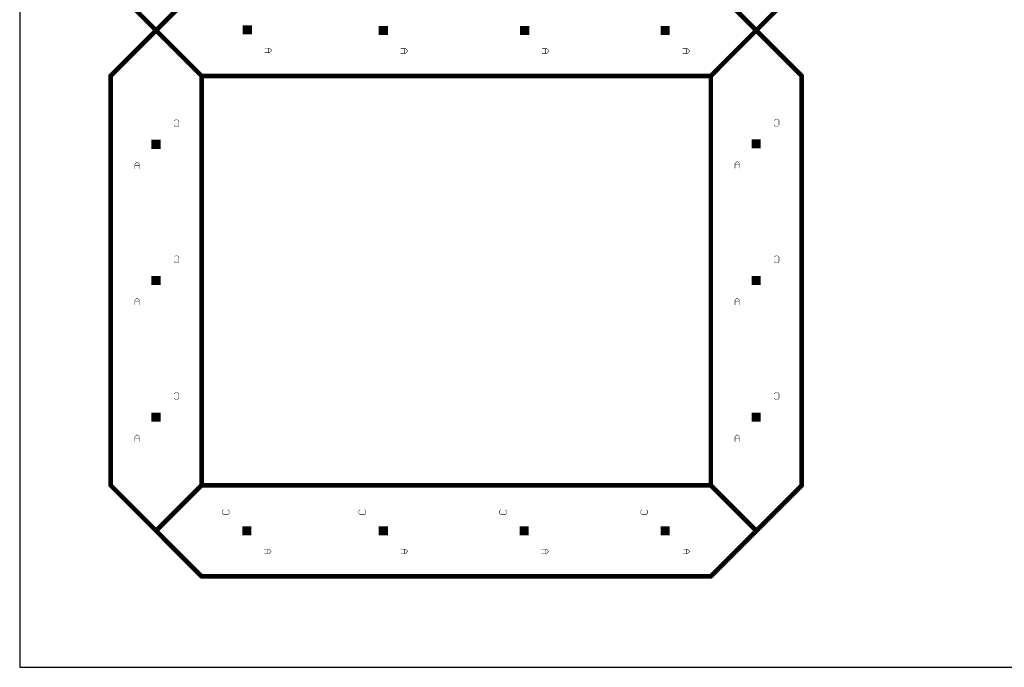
# Model space of a CAD drawing. Extents: x 0 to 229, y 0 to 70.
# Tile 1 of 9: x 0 to 54, y 0 to 36. Entities that reach past the tile are written whole.
import ezdxf

# ---------------------------------------------------------------- set-up
doc = ezdxf.new("R2010")
doc.units = 0
doc.layers.add('20', color=7, linetype='CONTINUOUS')
doc.layers.add('22', color=253, linetype='CONTINUOUS')

# ---------------------------------------------------------------- blocks, each defined once
blk = doc.blocks.new('RECT')
blk.add_solid([(-0.5, -0.5), (0.5, -0.5), (-0.5, 0.5), (0.5, 0.5)])

msp = doc.modelspace()

# ---------------------------------------------------------------- linework, layer by layer
at = {"layer": '20'}
for p, q in [((0, 70), (0, 0)), ((0, 0), (229, 0))]:
    msp.add_line(p, q, dxfattribs=at)
at = {"layer": '22'}
for points, const_width in [([(10, 37.5), (5, 32.5)], 0.254), ([(10, 32.5), (5, 37.5)], 0.254), ([(40.5, 35), (38, 37.5)], 0.254), ([(43, 37.5), (40.5, 35)], 0.254), ([(40.5, 35), (38, 32.5)], 0.254), ([(40.5, 35), (43, 32.5)], 0.254), ([(13.7344, 34.0294), (13.4802, 34.0294)], 0.0254), ([(13.4802, 33.7752), (13.7344, 33.7752)], 0.0254), ([(13.6708, 33.7752), (13.6708, 34.0294)], 0.0254), ([(13.8615, 33.9023), (13.7344, 34.0294)], 0.0254), ([(13.7344, 33.7752), (13.8615, 33.9023)], 0.0254), ([(21.2144, 33.9982), (20.9602, 33.9982)], 0.0254), ([(20.9602, 33.744), (21.2144, 33.744)], 0.0254), ([(21.1508, 33.744), (21.1508, 33.9982)], 0.0254), ([(21.3415, 33.8711), (21.2144, 33.9982)], 0.0254), ([(21.2144, 33.744), (21.3415, 33.8711)], 0.0254), ([(28.9856, 33.9982), (28.7314, 33.9982)], 0.0254), ([(28.7314, 33.744), (28.9856, 33.744)], 0.0254), ([(28.922, 33.744), (28.922, 33.9982)], 0.0254), ([(29.1127, 33.8711), (28.9856, 33.9982)], 0.0254), ([(28.9856, 33.744), (29.1127, 33.8711)], 0.0254), ([(36.7157, 33.9981), (36.4615, 33.9981)], 0.0254), ([(36.4615, 33.7439), (36.7157, 33.7439)], 0.0254), ([(36.6521, 33.7439), (36.6521, 33.9981)], 0.0254), ([(36.8428, 33.871), (36.7157, 33.9981)], 0.0254), ([(36.7157, 33.7439), (36.8428, 33.871)], 0.0254), ([(5, 32.5), (5, 10)], 0.254), ([(10, 32.5), (38, 32.5)], 0.254), ([(10, 10), (10, 32.5)], 0.254), ([(38, 32.5), (38, 10)], 0.254), ([(43, 10), (43, 32.5)], 0.254), ([(8.4981, 30.0241), (8.5617, 30.0877)], 0.0254), ([(8.5617, 29.7064), (8.4981, 29.7699)], 0.0254), ([(8.5617, 30.0877), (8.6888, 30.0877)], 0.0254), ([(8.6888, 30.0877), (8.7523, 30.0241)], 0.0254), ([(8.7523, 29.7699), (8.6888, 29.7064)], 0.0254), ([(8.7523, 30.0241), (8.7523, 29.7699)], 0.0254), ([(41.4931, 30.0554), (41.5567, 30.119)], 0.0254), ([(41.5567, 29.7377), (41.4931, 29.8012)], 0.0254), ([(41.5567, 30.119), (41.6838, 30.119)], 0.0254), ([(41.6838, 30.119), (41.7473, 30.0554)], 0.0254), ([(41.7473, 29.8012), (41.6838, 29.7377)], 0.0254), ([(41.7473, 30.0554), (41.7473, 29.8012)], 0.0254), ([(8.6888, 29.7064), (8.5617, 29.7064)], 0.0254), ([(41.6838, 29.7377), (41.5567, 29.7377)], 0.0254), ([(6.4594, 27.7763), (6.3323, 27.6492)], 0.0254), ([(6.3323, 27.6492), (6.3323, 27.395)], 0.0254), ([(6.5865, 27.6492), (6.4594, 27.7763)], 0.0254), ([(6.5865, 27.395), (6.5865, 27.6492)], 0.0254), ([(39.4544, 27.8076), (39.3273, 27.6805)], 0.0254), ([(39.3273, 27.6805), (39.3273, 27.4263)], 0.0254), ([(39.5815, 27.6169), (39.3273, 27.6169)], 0.0254), ([(39.5815, 27.6805), (39.4544, 27.8076)], 0.0254), ([(39.5815, 27.4263), (39.5815, 27.6805)], 0.0254), ([(6.5865, 27.5856), (6.3323, 27.5856)], 0.0254), ([(8.4981, 22.5441), (8.5617, 22.6077)], 0.0254), ([(8.5617, 22.2264), (8.4981, 22.2899)], 0.0254), ([(8.5617, 22.6077), (8.6888, 22.6077)], 0.0254), ([(8.6888, 22.2264), (8.5617, 22.2264)], 0.0254), ([(8.6888, 22.6077), (8.7523, 22.5441)], 0.0254), ([(8.7523, 22.2899), (8.6888, 22.2264)], 0.0254), ([(8.7523, 22.5441), (8.7523, 22.2899)], 0.0254), ([(41.4931, 22.5441), (41.5567, 22.6077)], 0.0254), ([(41.5567, 22.2264), (41.4931, 22.2899)], 0.0254), ([(41.5567, 22.6077), (41.6838, 22.6077)], 0.0254), ([(41.6838, 22.2264), (41.5567, 22.2264)], 0.0254), ([(41.6838, 22.6077), (41.7473, 22.5441)], 0.0254), ([(41.7473, 22.2899), (41.6838, 22.2264)], 0.0254), ([(41.7473, 22.5441), (41.7473, 22.2899)], 0.0254), ([(6.4594, 20.2963), (6.3323, 20.1692)], 0.0254), ([(6.3323, 20.1692), (6.3323, 19.915)], 0.0254), ([(6.5865, 20.1056), (6.3323, 20.1056)], 0.0254), ([(6.5865, 20.1692), (6.4594, 20.2963)], 0.0254), ([(6.5865, 19.915), (6.5865, 20.1692)], 0.0254), ([(39.4544, 20.2963), (39.3273, 20.1692)], 0.0254), ([(39.3273, 20.1692), (39.3273, 19.915)], 0.0254), ([(39.5815, 20.1056), (39.3273, 20.1056)], 0.0254), ([(39.5815, 20.1692), (39.4544, 20.2963)], 0.0254), ([(39.5815, 19.915), (39.5815, 20.1692)], 0.0254), ([(8.4981, 15.0329), (8.5617, 15.0965)], 0.0254), ([(8.5617, 14.7152), (8.4981, 14.7787)], 0.0254), ([(8.5617, 15.0965), (8.6888, 15.0965)], 0.0254), ([(8.6888, 14.7152), (8.5617, 14.7152)], 0.0254), ([(8.6888, 15.0965), (8.7523, 15.0329)], 0.0254), ([(8.7523, 14.7787), (8.6888, 14.7152)], 0.0254), ([(8.7523, 15.0329), (8.7523, 14.7787)], 0.0254), ([(41.4931, 15.0329), (41.5567, 15.0965)], 0.0254), ([(41.5567, 14.7152), (41.4931, 14.7787)], 0.0254), ([(41.5567, 15.0965), (41.6838, 15.0965)], 0.0254), ([(41.6838, 14.7152), (41.5567, 14.7152)], 0.0254), ([(41.6838, 15.0965), (41.7473, 15.0329)], 0.0254), ([(41.7473, 14.7787), (41.6838, 14.7152)], 0.0254), ([(41.7473, 15.0329), (41.7473, 14.7787)], 0.0254), ([(6.4594, 12.7851), (6.3323, 12.658)], 0.0254), ([(6.3323, 12.658), (6.3323, 12.4038)], 0.0254), ([(6.5865, 12.5944), (6.3323, 12.5944)], 0.0254), ([(6.5865, 12.658), (6.4594, 12.7851)], 0.0254), ([(6.5865, 12.4038), (6.5865, 12.658)], 0.0254), ([(39.4544, 12.7851), (39.3273, 12.658)], 0.0254), ([(39.3273, 12.658), (39.3273, 12.4038)], 0.0254), ([(39.5815, 12.5944), (39.3273, 12.5944)], 0.0254), ([(39.5815, 12.658), (39.4544, 12.7851)], 0.0254), ([(39.5815, 12.4038), (39.5815, 12.658)], 0.0254), ([(7.5, 7.5), (5, 10)], 0.254), ([(10, 10), (7.5, 7.5)], 0.254), ([(38, 10), (10, 10)], 0.254), ([(38, 10), (40.5, 7.5)], 0.254), ([(43, 10), (40.5, 7.5)], 0.254), ([(11.1376, 8.5941), (11.2011, 8.6577)], 0.0254), ([(11.4553, 8.6577), (11.5189, 8.5941)], 0.0254), ([(18.6488, 8.5941), (18.7123, 8.6577)], 0.0254), ([(18.9665, 8.6577), (19.0301, 8.5941)], 0.0254), ([(26.3888, 8.5941), (26.4523, 8.6577)], 0.0254), ([(26.7065, 8.6577), (26.7701, 8.5941)], 0.0254), ([(34.15, 8.5941), (34.2135, 8.6577)], 0.0254), ([(34.4677, 8.6577), (34.5313, 8.5941)], 0.0254), ([(11.1376, 8.467), (11.1376, 8.5941)], 0.0254), ([(11.2011, 8.4035), (11.1376, 8.467)], 0.0254), ([(11.4553, 8.4035), (11.2011, 8.4035)], 0.0254), ([(11.5189, 8.467), (11.4553, 8.4035)], 0.0254), ([(11.5189, 8.5941), (11.5189, 8.467)], 0.0254), ([(18.6488, 8.467), (18.6488, 8.5941)], 0.0254), ([(18.7123, 8.4035), (18.6488, 8.467)], 0.0254), ([(18.9665, 8.4035), (18.7123, 8.4035)], 0.0254), ([(19.0301, 8.467), (18.9665, 8.4035)], 0.0254), ([(19.0301, 8.5941), (19.0301, 8.467)], 0.0254), ([(26.3888, 8.467), (26.3888, 8.5941)], 0.0254), ([(26.4523, 8.4035), (26.3888, 8.467)], 0.0254), ([(26.7065, 8.4035), (26.4523, 8.4035)], 0.0254), ([(26.7701, 8.467), (26.7065, 8.4035)], 0.0254), ([(26.7701, 8.5941), (26.7701, 8.467)], 0.0254), ([(34.15, 8.467), (34.15, 8.5941)], 0.0254), ([(34.2135, 8.4035), (34.15, 8.467)], 0.0254), ([(34.4677, 8.4035), (34.2135, 8.4035)], 0.0254), ([(34.5313, 8.467), (34.4677, 8.4035)], 0.0254), ([(34.5313, 8.5941), (34.5313, 8.467)], 0.0254), ([(10, 5), (7.5, 7.5)], 0.254), ([(40.5, 7.5), (38, 5)], 0.254), ([(13.7032, 6.4919), (13.449, 6.4919)], 0.0254), ([(13.6396, 6.2377), (13.6396, 6.4919)], 0.0254), ([(13.8303, 6.3648), (13.7032, 6.4919)], 0.0254), ([(21.2144, 6.4919), (20.9602, 6.4919)], 0.0254), ([(21.1508, 6.2377), (21.1508, 6.4919)], 0.0254), ([(21.3415, 6.3648), (21.2144, 6.4919)], 0.0254), ([(28.9544, 6.4919), (28.7002, 6.4919)], 0.0254), ([(28.8908, 6.2377), (28.8908, 6.4919)], 0.0254), ([(29.0815, 6.3648), (28.9544, 6.4919)], 0.0254), ([(36.7156, 6.4919), (36.4614, 6.4919)], 0.0254), ([(36.652, 6.2377), (36.652, 6.4919)], 0.0254), ([(36.8427, 6.3648), (36.7156, 6.4919)], 0.0254), ([(13.449, 6.2377), (13.7032, 6.2377)], 0.0254), ([(13.7032, 6.2377), (13.8303, 6.3648)], 0.0254), ([(20.9602, 6.2377), (21.2144, 6.2377)], 0.0254), ([(21.2144, 6.2377), (21.3415, 6.3648)], 0.0254), ([(28.7002, 6.2377), (28.9544, 6.2377)], 0.0254), ([(28.9544, 6.2377), (29.0815, 6.3648)], 0.0254), ([(36.4614, 6.2377), (36.7156, 6.2377)], 0.0254), ([(36.7156, 6.2377), (36.8427, 6.3648)], 0.0254), ([(10, 5), (38, 5)], 0.254)]:
    msp.add_lwpolyline(points, dxfattribs=dict(at, const_width=const_width))
for points, const_width in [([(40.5449, 35.0449, 1), (40.4551, 34.9551)], 0.127), ([(40.4551, 35.0449, 1), (40.5449, 34.9551)], 0.127), ([(40.5449, 34.9551, 1), (40.4551, 35.0449)], 0.127), ([(40.4551, 34.9551, 1), (40.5449, 35.0449)], 0.127), ([(13.4802, 34.0358, 1), (13.4802, 34.0231)], 0.0127), ([(13.4802, 33.7815, 1), (13.4802, 33.7689)], 0.0127), ([(13.6771, 34.0294, 1), (13.6645, 34.0294)], 0.0127), ([(13.6645, 33.7752, 1), (13.6771, 33.7752)], 0.0127), ([(13.7389, 34.0339, 1), (13.7299, 34.0249)], 0.0127), ([(13.7299, 33.7797, 1), (13.7389, 33.7707)], 0.0127), ([(13.7344, 34.0231, 1), (13.7344, 34.0358)], 0.0127), ([(13.7344, 33.7689, 1), (13.7344, 33.7815)], 0.0127), ([(13.866, 33.8978, 1), (13.857, 33.9068)], 0.0127), ([(13.857, 33.8978, 1), (13.866, 33.9068)], 0.0127), ([(20.9602, 34.0046, 1), (20.9602, 33.9919)], 0.0127), ([(20.9602, 33.7503, 1), (20.9602, 33.7377)], 0.0127), ([(21.1572, 33.9982, 1), (21.1444, 33.9982)], 0.0127), ([(21.1444, 33.744, 1), (21.1572, 33.744)], 0.0127), ([(21.2189, 34.0027, 1), (21.2099, 33.9937)], 0.0127), ([(21.2099, 33.7485, 1), (21.2189, 33.7395)], 0.0127), ([(21.2144, 33.9919, 1), (21.2144, 34.0046)], 0.0127), ([(21.2144, 33.7377, 1), (21.2144, 33.7503)], 0.0127), ([(21.346, 33.8666, 1), (21.337, 33.8756)], 0.0127), ([(21.337, 33.8666, 1), (21.346, 33.8756)], 0.0127), ([(28.7314, 34.0046, 1), (28.7314, 33.9919)], 0.0127), ([(28.7314, 33.7503, 1), (28.7314, 33.7377)], 0.0127), ([(28.9284, 33.9982, 1), (28.9156, 33.9982)], 0.0127), ([(28.9156, 33.744, 1), (28.9284, 33.744)], 0.0127), ([(28.9901, 34.0027, 1), (28.9811, 33.9937)], 0.0127), ([(28.9811, 33.7485, 1), (28.9901, 33.7395)], 0.0127), ([(28.9856, 33.9919, 1), (28.9856, 34.0046)], 0.0127), ([(28.9856, 33.7377, 1), (28.9856, 33.7503)], 0.0127), ([(29.1172, 33.8666, 1), (29.1082, 33.8756)], 0.0127), ([(29.1082, 33.8666, 1), (29.1172, 33.8756)], 0.0127), ([(36.4615, 33.7503, 1), (36.4615, 33.7376)], 0.0127), ([(36.4615, 34.0044, 1), (36.4615, 33.9918)], 0.0127), ([(36.6585, 33.9981, 1), (36.6458, 33.9981)], 0.0127), ([(36.6458, 33.7439, 1), (36.6585, 33.7439)], 0.0127), ([(36.7202, 34.0026, 1), (36.7112, 33.9936)], 0.0127), ([(36.7112, 33.7484, 1), (36.7202, 33.7394)], 0.0127), ([(36.7157, 33.9918, 1), (36.7157, 34.0044)], 0.0127), ([(36.7157, 33.7376, 1), (36.7157, 33.7503)], 0.0127), ([(36.8473, 33.8665, 1), (36.8383, 33.8755)], 0.0127), ([(36.8383, 33.8665, 1), (36.8473, 33.8755)], 0.0127), ([(5.0635, 32.5, 1), (4.9365, 32.5)], 0.127), ([(4.9551, 32.5449, 1), (5.0449, 32.4551)], 0.127), ([(10, 32.5635, 1), (10, 32.4365)], 0.127), ([(10.0635, 32.5, 1), (9.9365, 32.5)], 0.127), ([(9.9551, 32.4551, 1), (10.0449, 32.5449)], 0.127), ([(38.0635, 32.5, 1), (37.9365, 32.5)], 0.127), ([(37.9551, 32.5449, 1), (38.0449, 32.4551)], 0.127), ([(38, 32.4365, 1), (38, 32.5635)], 0.127), ([(43.0635, 32.5, 1), (42.9365, 32.5)], 0.127), ([(42.9551, 32.4551, 1), (43.0449, 32.5449)], 0.127), ([(8.4936, 30.0286, 1), (8.5026, 30.0196)], 0.0127), ([(8.5026, 29.7744, 1), (8.4936, 29.7654)], 0.0127), ([(8.5617, 30.0941, 1), (8.5617, 30.0814)], 0.0127), ([(8.5662, 30.0832, 1), (8.5572, 30.0922)], 0.0127), ([(8.6933, 30.0922, 1), (8.6843, 30.0832)], 0.0127), ([(8.6888, 30.0814, 1), (8.6888, 30.0941)], 0.0127), ([(8.7586, 30.0241, 1), (8.746, 30.0241)], 0.0127), ([(8.746, 29.7699, 1), (8.7586, 29.7699)], 0.0127), ([(8.7478, 30.0196, 1), (8.7568, 30.0286)], 0.0127), ([(8.7568, 29.7654, 1), (8.7478, 29.7744)], 0.0127), ([(41.4886, 30.0599, 1), (41.4976, 30.0509)], 0.0127), ([(41.4976, 29.8057, 1), (41.4886, 29.7967)], 0.0127), ([(41.5567, 30.1254, 1), (41.5567, 30.1126)], 0.0127), ([(41.5612, 30.1145, 1), (41.5522, 30.1235)], 0.0127), ([(41.6883, 30.1235, 1), (41.6793, 30.1145)], 0.0127), ([(41.6838, 30.1126, 1), (41.6838, 30.1254)], 0.0127), ([(41.7537, 30.0554, 1), (41.741, 30.0554)], 0.0127), ([(41.741, 29.8012, 1), (41.7537, 29.8012)], 0.0127), ([(41.7428, 30.0509, 1), (41.7518, 30.0599)], 0.0127), ([(41.7518, 29.7967, 1), (41.7428, 29.8057)], 0.0127), ([(8.5617, 29.7128, 1), (8.5617, 29.7001)], 0.0127), ([(8.5572, 29.7019, 1), (8.5662, 29.7109)], 0.0127), ([(8.6843, 29.7109, 1), (8.6933, 29.7019)], 0.0127), ([(8.6888, 29.7001, 1), (8.6888, 29.7128)], 0.0127), ([(41.5567, 29.7441, 1), (41.5567, 29.7313)], 0.0127), ([(41.5522, 29.7332, 1), (41.5612, 29.7422)], 0.0127), ([(41.6793, 29.7422, 1), (41.6883, 29.7332)], 0.0127), ([(41.6838, 29.7313, 1), (41.6838, 29.7441)], 0.0127), ([(6.3387, 27.6492, 1), (6.3259, 27.6492)], 0.0127), ([(6.3278, 27.6537, 1), (6.3368, 27.6447)], 0.0127), ([(6.4639, 27.7808, 1), (6.4549, 27.7718)], 0.0127), ([(6.4639, 27.7718, 1), (6.4549, 27.7808)], 0.0127), ([(6.5929, 27.6492, 1), (6.5801, 27.6492)], 0.0127), ([(6.582, 27.6447, 1), (6.591, 27.6537)], 0.0127), ([(39.3228, 27.685, 1), (39.3318, 27.676)], 0.0127), ([(39.3273, 27.6233, 1), (39.3273, 27.6105)], 0.0127), ([(39.3336, 27.6805, 1), (39.321, 27.6805)], 0.0127), ([(39.4589, 27.8121, 1), (39.4499, 27.8031)], 0.0127), ([(39.4589, 27.8031, 1), (39.4499, 27.8121)], 0.0127), ([(39.5878, 27.6805, 1), (39.5752, 27.6805)], 0.0127), ([(39.577, 27.676, 1), (39.586, 27.685)], 0.0127), ([(39.5815, 27.6105, 1), (39.5815, 27.6233)], 0.0127), ([(6.3259, 27.395, 1), (6.3387, 27.395)], 0.0127), ([(6.3323, 27.592, 1), (6.3323, 27.5793)], 0.0127), ([(6.5801, 27.395, 1), (6.5929, 27.395)], 0.0127), ([(6.5865, 27.5793, 1), (6.5865, 27.592)], 0.0127), ([(39.321, 27.4263, 1), (39.3336, 27.4263)], 0.0127), ([(39.5752, 27.4263, 1), (39.5878, 27.4263)], 0.0127), ([(8.4936, 22.5486, 1), (8.5026, 22.5396)], 0.0127), ([(8.5026, 22.2944, 1), (8.4936, 22.2854)], 0.0127), ([(8.5617, 22.6141, 1), (8.5617, 22.6014)], 0.0127), ([(8.5617, 22.2328, 1), (8.5617, 22.2201)], 0.0127), ([(8.5662, 22.6032, 1), (8.5572, 22.6122)], 0.0127), ([(8.5572, 22.2219, 1), (8.5662, 22.2309)], 0.0127), ([(8.6933, 22.6122, 1), (8.6843, 22.6032)], 0.0127), ([(8.6843, 22.2309, 1), (8.6933, 22.2219)], 0.0127), ([(8.6888, 22.6014, 1), (8.6888, 22.6141)], 0.0127), ([(8.6888, 22.2201, 1), (8.6888, 22.2328)], 0.0127), ([(8.7586, 22.5441, 1), (8.746, 22.5441)], 0.0127), ([(8.746, 22.2899, 1), (8.7586, 22.2899)], 0.0127), ([(8.7478, 22.5396, 1), (8.7568, 22.5486)], 0.0127), ([(8.7568, 22.2854, 1), (8.7478, 22.2944)], 0.0127), ([(41.4886, 22.5486, 1), (41.4976, 22.5396)], 0.0127), ([(41.4976, 22.2944, 1), (41.4886, 22.2854)], 0.0127), ([(41.5567, 22.6141, 1), (41.5567, 22.6014)], 0.0127), ([(41.5567, 22.2328, 1), (41.5567, 22.2201)], 0.0127), ([(41.5612, 22.6032, 1), (41.5522, 22.6122)], 0.0127), ([(41.5522, 22.2219, 1), (41.5612, 22.2309)], 0.0127), ([(41.6883, 22.6122, 1), (41.6793, 22.6032)], 0.0127), ([(41.6793, 22.2309, 1), (41.6883, 22.2219)], 0.0127), ([(41.6838, 22.6014, 1), (41.6838, 22.6141)], 0.0127), ([(41.6838, 22.2201, 1), (41.6838, 22.2328)], 0.0127), ([(41.7537, 22.5441, 1), (41.741, 22.5441)], 0.0127), ([(41.741, 22.2899, 1), (41.7537, 22.2899)], 0.0127), ([(41.7428, 22.5396, 1), (41.7518, 22.5486)], 0.0127), ([(41.7518, 22.2854, 1), (41.7428, 22.2944)], 0.0127), ([(6.3387, 20.1692, 1), (6.3259, 20.1692)], 0.0127), ([(6.3278, 20.1737, 1), (6.3368, 20.1647)], 0.0127), ([(6.3323, 20.112, 1), (6.3323, 20.0993)], 0.0127), ([(6.4639, 20.3008, 1), (6.4549, 20.2918)], 0.0127), ([(6.4639, 20.2918, 1), (6.4549, 20.3008)], 0.0127), ([(6.5929, 20.1692, 1), (6.5801, 20.1692)], 0.0127), ([(6.582, 20.1647, 1), (6.591, 20.1737)], 0.0127), ([(6.5865, 20.0993, 1), (6.5865, 20.112)], 0.0127), ([(39.3228, 20.1737, 1), (39.3318, 20.1647)], 0.0127), ([(39.3273, 20.112, 1), (39.3273, 20.0993)], 0.0127), ([(39.3336, 20.1692, 1), (39.321, 20.1692)], 0.0127), ([(39.4589, 20.3008, 1), (39.4499, 20.2918)], 0.0127), ([(39.4589, 20.2918, 1), (39.4499, 20.3008)], 0.0127), ([(39.5878, 20.1692, 1), (39.5752, 20.1692)], 0.0127), ([(39.577, 20.1647, 1), (39.586, 20.1737)], 0.0127), ([(39.5815, 20.0993, 1), (39.5815, 20.112)], 0.0127), ([(6.3259, 19.915, 1), (6.3387, 19.915)], 0.0127), ([(6.5801, 19.915, 1), (6.5929, 19.915)], 0.0127), ([(39.321, 19.915, 1), (39.3336, 19.915)], 0.0127), ([(39.5752, 19.915, 1), (39.5878, 19.915)], 0.0127), ([(8.4936, 15.0374, 1), (8.5026, 15.0284)], 0.0127), ([(8.5026, 14.7832, 1), (8.4936, 14.7742)], 0.0127), ([(8.5617, 15.1029, 1), (8.5617, 15.0902)], 0.0127), ([(8.5617, 14.7216, 1), (8.5617, 14.7089)], 0.0127), ([(8.5662, 15.092, 1), (8.5572, 15.101)], 0.0127), ([(8.5572, 14.7107, 1), (8.5662, 14.7197)], 0.0127), ([(8.6933, 15.101, 1), (8.6843, 15.092)], 0.0127), ([(8.6843, 14.7197, 1), (8.6933, 14.7107)], 0.0127), ([(8.6888, 15.0902, 1), (8.6888, 15.1029)], 0.0127), ([(8.6888, 14.7089, 1), (8.6888, 14.7216)], 0.0127), ([(8.7586, 15.0329, 1), (8.746, 15.0329)], 0.0127), ([(8.746, 14.7787, 1), (8.7586, 14.7787)], 0.0127), ([(8.7478, 15.0284, 1), (8.7568, 15.0374)], 0.0127), ([(8.7568, 14.7742, 1), (8.7478, 14.7832)], 0.0127), ([(41.4886, 15.0374, 1), (41.4976, 15.0284)], 0.0127), ([(41.4976, 14.7832, 1), (41.4886, 14.7742)], 0.0127), ([(41.5567, 15.1029, 1), (41.5567, 15.0902)], 0.0127), ([(41.5567, 14.7216, 1), (41.5567, 14.7089)], 0.0127), ([(41.5612, 15.092, 1), (41.5522, 15.101)], 0.0127), ([(41.5522, 14.7107, 1), (41.5612, 14.7197)], 0.0127), ([(41.6883, 15.101, 1), (41.6793, 15.092)], 0.0127), ([(41.6793, 14.7197, 1), (41.6883, 14.7107)], 0.0127), ([(41.6838, 15.0902, 1), (41.6838, 15.1029)], 0.0127), ([(41.6838, 14.7089, 1), (41.6838, 14.7216)], 0.0127), ([(41.7537, 15.0329, 1), (41.741, 15.0329)], 0.0127), ([(41.741, 14.7787, 1), (41.7537, 14.7787)], 0.0127), ([(41.7428, 15.0284, 1), (41.7518, 15.0374)], 0.0127), ([(41.7518, 14.7742, 1), (41.7428, 14.7832)], 0.0127), ([(6.3387, 12.658, 1), (6.3259, 12.658)], 0.0127), ([(6.3278, 12.6625, 1), (6.3368, 12.6535)], 0.0127), ([(6.3323, 12.6007, 1), (6.3323, 12.5881)], 0.0127), ([(6.4639, 12.7896, 1), (6.4549, 12.7806)], 0.0127), ([(6.4639, 12.7806, 1), (6.4549, 12.7896)], 0.0127), ([(6.5929, 12.658, 1), (6.5801, 12.658)], 0.0127), ([(6.582, 12.6535, 1), (6.591, 12.6625)], 0.0127), ([(6.5865, 12.5881, 1), (6.5865, 12.6007)], 0.0127), ([(39.3228, 12.6625, 1), (39.3318, 12.6535)], 0.0127), ([(39.3336, 12.658, 1), (39.321, 12.658)], 0.0127), ([(39.3273, 12.6007, 1), (39.3273, 12.5881)], 0.0127), ([(39.4589, 12.7896, 1), (39.4499, 12.7806)], 0.0127), ([(39.4589, 12.7806, 1), (39.4499, 12.7896)], 0.0127), ([(39.5878, 12.658, 1), (39.5752, 12.658)], 0.0127), ([(39.577, 12.6535, 1), (39.586, 12.6625)], 0.0127), ([(39.5815, 12.5881, 1), (39.5815, 12.6007)], 0.0127), ([(6.3259, 12.4038, 1), (6.3387, 12.4038)], 0.0127), ([(6.5801, 12.4038, 1), (6.5929, 12.4038)], 0.0127), ([(39.321, 12.4038, 1), (39.3336, 12.4038)], 0.0127), ([(39.5752, 12.4038, 1), (39.5878, 12.4038)], 0.0127), ([(5.0449, 10.0449, 1), (4.9551, 9.9551)], 0.127), ([(4.9365, 10, 1), (5.0635, 10)], 0.127), ([(10, 10.0635, 1), (10, 9.9365)], 0.127), ([(9.9365, 10, 1), (10.0635, 10)], 0.127), ([(10.0449, 9.9551, 1), (9.9551, 10.0449)], 0.127), ([(38.0449, 10.0449, 1), (37.9551, 9.9551)], 0.127), ([(37.9365, 10, 1), (38.0635, 10)], 0.127), ([(38, 9.9365, 1), (38, 10.0635)], 0.127), ([(42.9365, 10, 1), (43.0635, 10)], 0.127), ([(43.0449, 9.9551, 1), (42.9551, 10.0449)], 0.127), ([(11.2056, 8.6532, 1), (11.1966, 8.6622)], 0.0127), ([(11.4598, 8.6622, 1), (11.4508, 8.6532)], 0.0127), ([(18.7168, 8.6532, 1), (18.7078, 8.6622)], 0.0127), ([(18.971, 8.6622, 1), (18.962, 8.6532)], 0.0127), ([(26.4568, 8.6532, 1), (26.4478, 8.6622)], 0.0127), ([(26.711, 8.6622, 1), (26.702, 8.6532)], 0.0127), ([(34.218, 8.6532, 1), (34.209, 8.6622)], 0.0127), ([(34.4722, 8.6622, 1), (34.4632, 8.6532)], 0.0127), ([(11.1331, 8.5986, 1), (11.1421, 8.5896)], 0.0127), ([(11.1421, 8.4715, 1), (11.1331, 8.4625)], 0.0127), ([(11.144, 8.5941, 1), (11.1313, 8.5941)], 0.0127), ([(11.1313, 8.467, 1), (11.144, 8.467)], 0.0127), ([(11.2011, 8.4099, 1), (11.2011, 8.3972)], 0.0127), ([(11.1966, 8.399, 1), (11.2056, 8.408)], 0.0127), ([(11.4508, 8.408, 1), (11.4598, 8.399)], 0.0127), ([(11.4553, 8.3972, 1), (11.4553, 8.4099)], 0.0127), ([(11.5252, 8.5941, 1), (11.5126, 8.5941)], 0.0127), ([(11.5126, 8.467, 1), (11.5252, 8.467)], 0.0127), ([(11.5144, 8.5896, 1), (11.5234, 8.5986)], 0.0127), ([(11.5234, 8.4625, 1), (11.5144, 8.4715)], 0.0127), ([(18.6552, 8.5941, 1), (18.6425, 8.5941)], 0.0127), ([(18.6443, 8.5986, 1), (18.6533, 8.5896)], 0.0127), ([(18.6533, 8.4715, 1), (18.6443, 8.4625)], 0.0127), ([(18.6425, 8.467, 1), (18.6552, 8.467)], 0.0127), ([(18.7123, 8.4099, 1), (18.7123, 8.3972)], 0.0127), ([(18.7078, 8.399, 1), (18.7168, 8.408)], 0.0127), ([(18.962, 8.408, 1), (18.971, 8.399)], 0.0127), ([(18.9665, 8.3972, 1), (18.9665, 8.4099)], 0.0127), ([(19.0365, 8.5941, 1), (19.0237, 8.5941)], 0.0127), ([(19.0237, 8.467, 1), (19.0365, 8.467)], 0.0127), ([(19.0256, 8.5896, 1), (19.0346, 8.5986)], 0.0127), ([(19.0346, 8.4625, 1), (19.0256, 8.4715)], 0.0127), ([(26.3952, 8.5941, 1), (26.3824, 8.5941)], 0.0127), ([(26.3824, 8.467, 1), (26.3952, 8.467)], 0.0127), ([(26.3843, 8.5986, 1), (26.3933, 8.5896)], 0.0127), ([(26.3933, 8.4715, 1), (26.3843, 8.4625)], 0.0127), ([(26.4523, 8.4099, 1), (26.4523, 8.3972)], 0.0127), ([(26.4478, 8.399, 1), (26.4568, 8.408)], 0.0127), ([(26.702, 8.408, 1), (26.711, 8.399)], 0.0127), ([(26.7065, 8.3972, 1), (26.7065, 8.4099)], 0.0127), ([(26.7765, 8.5941, 1), (26.7638, 8.5941)], 0.0127), ([(26.7638, 8.467, 1), (26.7765, 8.467)], 0.0127), ([(26.7656, 8.5896, 1), (26.7746, 8.5986)], 0.0127), ([(26.7746, 8.4625, 1), (26.7656, 8.4715)], 0.0127), ([(34.1455, 8.5986, 1), (34.1545, 8.5896)], 0.0127), ([(34.1545, 8.4715, 1), (34.1455, 8.4625)], 0.0127), ([(34.1563, 8.5941, 1), (34.1437, 8.5941)], 0.0127), ([(34.1437, 8.467, 1), (34.1563, 8.467)], 0.0127), ([(34.2135, 8.4099, 1), (34.2135, 8.3972)], 0.0127), ([(34.209, 8.399, 1), (34.218, 8.408)], 0.0127), ([(34.4632, 8.408, 1), (34.4722, 8.399)], 0.0127), ([(34.4677, 8.3972, 1), (34.4677, 8.4099)], 0.0127), ([(34.5376, 8.5941, 1), (34.525, 8.5941)], 0.0127), ([(34.525, 8.467, 1), (34.5376, 8.467)], 0.0127), ([(34.5268, 8.5896, 1), (34.5358, 8.5986)], 0.0127), ([(34.5358, 8.4625, 1), (34.5268, 8.4715)], 0.0127), ([(7.5449, 7.5449, 1), (7.4551, 7.4551)], 0.127), ([(7.4551, 7.5449, 1), (7.5449, 7.4551)], 0.127), ([(7.4551, 7.4551, 1), (7.5449, 7.5449)], 0.127), ([(40.4551, 7.5449, 1), (40.5449, 7.4551)], 0.127), ([(40.5449, 7.4551, 1), (40.4551, 7.5449)], 0.127), ([(40.4551, 7.4551, 1), (40.5449, 7.5449)], 0.127), ([(13.449, 6.4983, 1), (13.449, 6.4855)], 0.0127), ([(13.646, 6.4919, 1), (13.6333, 6.4919)], 0.0127), ([(13.7077, 6.4964, 1), (13.6987, 6.4874)], 0.0127), ([(13.7032, 6.4855, 1), (13.7032, 6.4983)], 0.0127), ([(20.9602, 6.4983, 1), (20.9602, 6.4855)], 0.0127), ([(21.1572, 6.4919, 1), (21.1444, 6.4919)], 0.0127), ([(21.2189, 6.4964, 1), (21.2099, 6.4874)], 0.0127), ([(21.2144, 6.4855, 1), (21.2144, 6.4983)], 0.0127), ([(28.7002, 6.4983, 1), (28.7002, 6.4855)], 0.0127), ([(28.8972, 6.4919, 1), (28.8845, 6.4919)], 0.0127), ([(28.9589, 6.4964, 1), (28.9499, 6.4874)], 0.0127), ([(28.9544, 6.4855, 1), (28.9544, 6.4983)], 0.0127), ([(36.4614, 6.4983, 1), (36.4614, 6.4855)], 0.0127), ([(36.6583, 6.4919, 1), (36.6457, 6.4919)], 0.0127), ([(36.7201, 6.4964, 1), (36.7111, 6.4874)], 0.0127), ([(36.7156, 6.4855, 1), (36.7156, 6.4983)], 0.0127), ([(13.449, 6.2441, 1), (13.449, 6.2313)], 0.0127), ([(13.6333, 6.2377, 1), (13.646, 6.2377)], 0.0127), ([(13.6987, 6.2422, 1), (13.7077, 6.2332)], 0.0127), ([(13.7032, 6.2313, 1), (13.7032, 6.2441)], 0.0127), ([(13.8348, 6.3603, 1), (13.8258, 6.3693)], 0.0127), ([(13.8258, 6.3603, 1), (13.8348, 6.3693)], 0.0127), ([(20.9602, 6.2441, 1), (20.9602, 6.2313)], 0.0127), ([(21.1444, 6.2377, 1), (21.1572, 6.2377)], 0.0127), ([(21.2099, 6.2422, 1), (21.2189, 6.2332)], 0.0127), ([(21.2144, 6.2313, 1), (21.2144, 6.2441)], 0.0127), ([(21.346, 6.3603, 1), (21.337, 6.3693)], 0.0127), ([(21.337, 6.3603, 1), (21.346, 6.3693)], 0.0127), ([(28.7002, 6.2441, 1), (28.7002, 6.2313)], 0.0127), ([(28.8845, 6.2377, 1), (28.8972, 6.2377)], 0.0127), ([(28.9499, 6.2422, 1), (28.9589, 6.2332)], 0.0127), ([(28.9544, 6.2313, 1), (28.9544, 6.2441)], 0.0127), ([(29.086, 6.3603, 1), (29.077, 6.3693)], 0.0127), ([(29.077, 6.3603, 1), (29.086, 6.3693)], 0.0127), ([(36.4614, 6.2441, 1), (36.4614, 6.2313)], 0.0127), ([(36.6457, 6.2377, 1), (36.6583, 6.2377)], 0.0127), ([(36.7111, 6.2422, 1), (36.7201, 6.2332)], 0.0127), ([(36.7156, 6.2313, 1), (36.7156, 6.2441)], 0.0127), ([(36.8472, 6.3603, 1), (36.8382, 6.3693)], 0.0127), ([(36.8382, 6.3603, 1), (36.8472, 6.3693)], 0.0127), ([(10, 5.0635, 1), (10, 4.9365)], 0.127), ([(9.9551, 4.9551, 1), (10.0449, 5.0449)], 0.127), ([(37.9551, 5.0449, 1), (38.0449, 4.9551)], 0.127), ([(38, 4.9365, 1), (38, 5.0635)], 0.127)]:
    msp.add_lwpolyline(points, format="xyb", dxfattribs=dict(at, const_width=const_width))

# ---------------------------------------------------------------- block references
at = {"layer": '22', "xscale": 0.5, "yscale": 0.5, "rotation": 90}
for p in [(12.515, 35.0325), (19.995, 35.0013), (27.7662, 35.0013), (35.4963, 35.0012), (12.4838, 7.495), (19.995, 7.495), (27.735, 7.495), (35.4962, 7.495)]:
    msp.add_blockref('RECT', p, dxfattribs=at)
at = {"layer": '22', "xscale": 0.5, "yscale": 0.5}
for p in [(7.495, 28.7412), (40.49, 28.7725), (7.495, 21.2612), (40.49, 21.2612), (7.495, 13.75), (40.49, 13.75)]:
    msp.add_blockref('RECT', p, dxfattribs=at)

doc.saveas('drawing.dxf')
